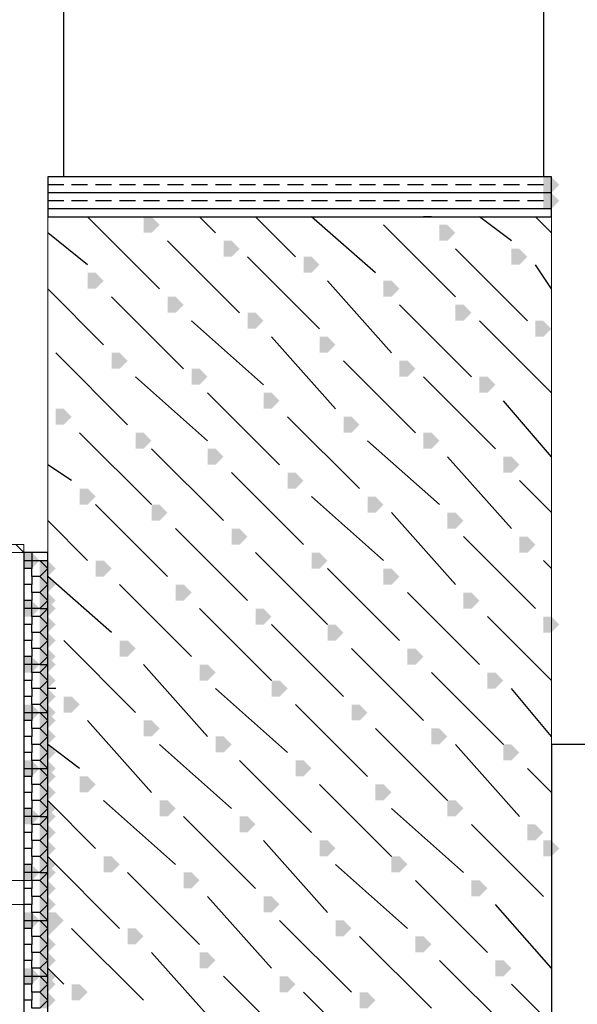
# Model space of a CAD drawing. Header units: millimetres. Extents: x 363306 to 7757304, y 1022887 to 1207196.
# Tile 96 of 256: x 793507 to 793950, y 1076332 to 1077114. Entities that reach past the tile are written whole.
import ezdxf

# ---------------------------------------------------------------- set-up
doc = ezdxf.new("R2010")
doc.units = ezdxf.units.MM
doc.layers.add('0 @ 100', color=7, linetype='Continuous')
doc.layers.add('ACO-текст', color=7, linetype='Continuous', lineweight=20)
doc.styles.add('PDF ISOCPEUR Italic', font='isocpeui.ttf')
doc.styles.add('ГОСТ 2.304', font='isocpeui.ttf')

msp = doc.modelspace()

# ---------------------------------------------------------------- hatches: boundary and pattern name
for points in [[(793923.345, 1076983.088), (793923.345, 1076989.438), (793929.695, 1076989.438), (793936.045, 1076983.088), (793929.695, 1076976.738), (793923.345, 1076976.738)], [(793923.345, 1076970.388), (793923.345, 1076976.738), (793929.695, 1076976.738), (793936.045, 1076970.388), (793929.695, 1076964.038), (793923.345, 1076964.038)], [(793605.847, 1076951.338), (793605.847, 1076957.688), (793612.197, 1076957.688), (793618.547, 1076951.338), (793612.197, 1076944.988), (793605.847, 1076944.988)], [(793840.796, 1076944.988), (793840.796, 1076951.338), (793847.146, 1076951.338), (793853.496, 1076944.988), (793847.146, 1076938.638), (793840.796, 1076938.638)], [(793669.347, 1076932.288), (793669.347, 1076938.638), (793675.697, 1076938.638), (793682.047, 1076932.288), (793675.697, 1076925.938), (793669.347, 1076925.938)], [(793732.846, 1076919.588), (793732.846, 1076925.938), (793739.196, 1076925.938), (793745.546, 1076919.588), (793739.196, 1076913.238), (793732.846, 1076913.238)], [(793897.945, 1076925.938), (793897.945, 1076932.288), (793904.295, 1076932.288), (793910.645, 1076925.938), (793904.295, 1076919.588), (793897.945, 1076919.588)], [(793561.397, 1076906.888), (793561.397, 1076913.238), (793567.747, 1076913.238), (793574.097, 1076906.888), (793567.747, 1076900.538), (793561.397, 1076900.538)], [(793796.346, 1076900.538), (793796.346, 1076906.888), (793802.696, 1076906.888), (793809.046, 1076900.538), (793802.696, 1076894.188), (793796.346, 1076894.188)], [(793624.897, 1076887.838), (793624.897, 1076894.188), (793631.247, 1076894.188), (793637.597, 1076887.838), (793631.247, 1076881.488), (793624.897, 1076881.488)], [(793853.496, 1076881.488), (793853.496, 1076887.838), (793859.846, 1076887.838), (793866.196, 1076881.488), (793859.846, 1076875.138), (793853.496, 1076875.138)], [(793688.397, 1076875.138), (793688.397, 1076881.488), (793694.747, 1076881.488), (793701.097, 1076875.138), (793694.747, 1076868.788), (793688.397, 1076868.788)], [(793916.995, 1076868.788), (793916.995, 1076875.138), (793923.345, 1076875.138), (793929.695, 1076868.788), (793923.345, 1076862.438), (793916.995, 1076862.438)], [(793745.546, 1076856.088), (793745.546, 1076862.438), (793751.896, 1076862.438), (793758.246, 1076856.088), (793751.896, 1076849.738), (793745.546, 1076849.738)], [(793580.447, 1076843.388), (793580.447, 1076849.738), (793586.797, 1076849.738), (793593.147, 1076843.388), (793586.797, 1076837.038), (793580.447, 1076837.038)], [(793809.046, 1076837.038), (793809.046, 1076843.388), (793815.396, 1076843.388), (793821.746, 1076837.038), (793815.396, 1076830.688), (793809.046, 1076830.688)], [(793643.947, 1076830.688), (793643.947, 1076837.038), (793650.297, 1076837.038), (793656.647, 1076830.688), (793650.297, 1076824.338), (793643.947, 1076824.338)], [(793872.546, 1076824.338), (793872.546, 1076830.688), (793878.896, 1076830.688), (793885.245, 1076824.338), (793878.896, 1076817.988), (793872.546, 1076817.988)], [(793701.097, 1076811.638), (793701.097, 1076817.988), (793707.446, 1076817.988), (793713.796, 1076811.638), (793707.446, 1076805.289), (793701.097, 1076805.289)], [(793535.997, 1076798.939), (793535.997, 1076805.289), (793542.347, 1076805.289), (793548.697, 1076798.939), (793542.347, 1076792.589), (793535.997, 1076792.589)], [(793764.596, 1076792.589), (793764.596, 1076798.939), (793770.946, 1076798.939), (793777.296, 1076792.589), (793770.946, 1076786.239), (793764.596, 1076786.239)], [(793599.497, 1076779.889), (793599.497, 1076786.239), (793605.847, 1076786.239), (793612.197, 1076779.889), (793605.847, 1076773.539), (793599.497, 1076773.539)], [(793828.096, 1076779.889), (793828.096, 1076786.239), (793834.446, 1076786.239), (793840.796, 1076779.889), (793834.446, 1076773.539), (793828.096, 1076773.539)], [(793656.647, 1076767.189), (793656.647, 1076773.539), (793662.997, 1076773.539), (793669.347, 1076767.189), (793662.997, 1076760.839), (793656.647, 1076760.839)], [(793891.595, 1076760.839), (793891.595, 1076767.189), (793897.945, 1076767.189), (793904.295, 1076760.839), (793897.945, 1076754.489), (793891.595, 1076754.489)], [(793720.146, 1076748.139), (793720.146, 1076754.489), (793726.496, 1076754.489), (793732.846, 1076748.139), (793726.496, 1076741.789), (793720.146, 1076741.789)], [(793555.047, 1076735.439), (793555.047, 1076741.789), (793561.397, 1076741.789), (793567.747, 1076735.439), (793561.397, 1076729.089), (793555.047, 1076729.089)], [(793612.197, 1076722.739), (793612.197, 1076729.089), (793618.547, 1076729.089), (793624.897, 1076722.739), (793618.547, 1076716.389), (793612.197, 1076716.389)], [(793783.646, 1076729.089), (793783.646, 1076735.439), (793789.996, 1076735.439), (793796.346, 1076729.089), (793789.996, 1076722.739), (793783.646, 1076722.739)], [(793847.146, 1076716.389), (793847.146, 1076722.739), (793853.496, 1076722.739), (793859.846, 1076716.389), (793853.496, 1076710.039), (793847.146, 1076710.039)], [(793675.697, 1076703.689), (793675.697, 1076710.039), (793682.047, 1076710.039), (793688.397, 1076703.689), (793682.047, 1076697.339), (793675.697, 1076697.339)], [(793904.295, 1076697.339), (793904.295, 1076703.689), (793910.645, 1076703.689), (793916.995, 1076697.339), (793910.645, 1076690.989), (793904.295, 1076690.989)], [(793739.196, 1076684.639), (793739.196, 1076690.989), (793745.546, 1076690.989), (793751.896, 1076684.639), (793745.546, 1076678.289), (793739.196, 1076678.289)], [(793567.747, 1076678.289), (793567.747, 1076684.639), (793574.097, 1076684.639), (793580.447, 1076678.289), (793574.097, 1076671.939), (793567.747, 1076671.939)], [(793796.346, 1076671.939), (793796.346, 1076678.289), (793802.696, 1076678.289), (793809.046, 1076671.939), (793802.696, 1076665.589), (793796.346, 1076665.589)], [(793631.247, 1076659.239), (793631.247, 1076665.589), (793637.597, 1076665.589), (793643.947, 1076659.239), (793637.597, 1076652.889), (793631.247, 1076652.889)], [(793859.846, 1076652.889), (793859.846, 1076659.239), (793866.196, 1076659.239), (793872.546, 1076652.889), (793866.196, 1076646.539), (793859.846, 1076646.539)], [(793694.747, 1076640.189), (793694.747, 1076646.539), (793701.097, 1076646.539), (793707.446, 1076640.189), (793701.097, 1076633.839), (793694.747, 1076633.839)], [(793923.345, 1076633.839), (793923.345, 1076640.189), (793929.695, 1076640.189), (793936.045, 1076633.839), (793929.695, 1076627.489), (793923.345, 1076627.489)], [(793751.896, 1076627.489), (793751.896, 1076633.839), (793758.246, 1076633.839), (793764.596, 1076627.489), (793758.246, 1076621.14), (793751.896, 1076621.14)], [(793586.797, 1076614.79), (793586.797, 1076621.14), (793593.147, 1076621.14), (793599.497, 1076614.79), (793593.147, 1076608.44), (793586.797, 1076608.44)], [(793815.396, 1076608.44), (793815.396, 1076614.79), (793821.746, 1076614.79), (793828.096, 1076608.44), (793821.746, 1076602.09), (793815.396, 1076602.09)], [(793650.297, 1076595.74), (793650.297, 1076602.09), (793656.647, 1076602.09), (793662.997, 1076595.74), (793656.647, 1076589.39), (793650.297, 1076589.39)], [(793707.446, 1076583.04), (793707.446, 1076589.39), (793713.796, 1076589.39), (793720.146, 1076583.04), (793713.796, 1076576.69), (793707.446, 1076576.69)], [(793878.896, 1076589.39), (793878.896, 1076595.74), (793885.245, 1076595.74), (793891.595, 1076589.39), (793885.245, 1076583.04), (793878.896, 1076583.04)], [(793542.347, 1076570.34), (793542.347, 1076576.69), (793548.697, 1076576.69), (793555.047, 1076570.34), (793548.697, 1076563.99), (793542.347, 1076563.99)], [(793770.946, 1076563.99), (793770.946, 1076570.34), (793777.296, 1076570.34), (793783.646, 1076563.99), (793777.296, 1076557.64), (793770.946, 1076557.64)], [(793605.847, 1076551.29), (793605.847, 1076557.64), (793612.197, 1076557.64), (793618.547, 1076551.29), (793612.197, 1076544.94), (793605.847, 1076544.94)], [(793834.446, 1076544.94), (793834.446, 1076551.29), (793840.796, 1076551.29), (793847.146, 1076544.94), (793840.796, 1076538.59), (793834.446, 1076538.59)], [(793662.997, 1076538.59), (793662.997, 1076544.94), (793669.347, 1076544.94), (793675.697, 1076538.59), (793669.347, 1076532.24), (793662.997, 1076532.24)], [(793891.595, 1076532.24), (793891.595, 1076538.59), (793897.945, 1076538.59), (793904.295, 1076532.24), (793897.945, 1076525.89), (793891.595, 1076525.89)], [(793726.496, 1076519.54), (793726.496, 1076525.89), (793732.846, 1076525.89), (793739.196, 1076519.54), (793732.846, 1076513.19), (793726.496, 1076513.19)], [(793555.047, 1076506.84), (793555.047, 1076513.19), (793561.397, 1076513.19), (793567.747, 1076506.84), (793561.397, 1076500.49), (793555.047, 1076500.49)], [(793789.996, 1076500.49), (793789.996, 1076506.84), (793796.346, 1076506.84), (793802.696, 1076500.49), (793796.346, 1076494.14), (793789.996, 1076494.14)], [(793618.547, 1076487.79), (793618.547, 1076494.14), (793624.897, 1076494.14), (793631.247, 1076487.79), (793624.897, 1076481.44), (793618.547, 1076481.44)], [(793847.146, 1076487.79), (793847.146, 1076494.14), (793853.496, 1076494.14), (793859.846, 1076487.79), (793853.496, 1076481.44), (793847.146, 1076481.44)], [(793682.047, 1076475.09), (793682.047, 1076481.44), (793688.397, 1076481.44), (793694.747, 1076475.09), (793688.397, 1076468.74), (793682.047, 1076468.74)], [(793910.645, 1076468.74), (793910.645, 1076475.09), (793916.995, 1076475.09), (793923.345, 1076468.74), (793916.995, 1076462.39), (793910.645, 1076462.39)], [(793745.546, 1076456.04), (793745.546, 1076462.39), (793751.896, 1076462.39), (793758.246, 1076456.04), (793751.896, 1076449.69), (793745.546, 1076449.69)], [(793923.345, 1076456.04), (793923.345, 1076462.39), (793929.695, 1076462.39), (793936.045, 1076456.04), (793929.695, 1076449.69), (793923.345, 1076449.69)], [(793574.097, 1076443.34), (793574.097, 1076449.69), (793580.447, 1076449.69), (793586.797, 1076443.34), (793580.447, 1076436.991), (793574.097, 1076436.991)], [(793802.696, 1076443.34), (793802.696, 1076449.69), (793809.046, 1076449.69), (793815.396, 1076443.34), (793809.046, 1076436.991), (793802.696, 1076436.991)], [(793637.597, 1076430.641), (793637.597, 1076436.991), (793643.947, 1076436.991), (793650.297, 1076430.641), (793643.947, 1076424.291), (793637.597, 1076424.291)], [(793866.196, 1076424.291), (793866.196, 1076430.641), (793872.546, 1076430.641), (793878.896, 1076424.291), (793872.546, 1076417.941), (793866.196, 1076417.941)], [(793701.097, 1076411.591), (793701.097, 1076417.941), (793707.446, 1076417.941), (793713.796, 1076411.591), (793707.446, 1076405.241), (793701.097, 1076405.241)], [(793529.647, 1076398.891), (793529.647, 1076405.241), (793535.997, 1076405.241), (793542.347, 1076398.891), (793535.997, 1076392.541), (793529.647, 1076392.541)], [(793758.246, 1076392.541), (793758.246, 1076398.891), (793764.596, 1076398.891), (793770.946, 1076392.541), (793764.596, 1076386.191), (793758.246, 1076386.191)], [(793593.147, 1076386.191), (793593.147, 1076392.541), (793599.497, 1076392.541), (793605.847, 1076386.191), (793599.497, 1076379.841), (793593.147, 1076379.841)], [(793821.746, 1076379.841), (793821.746, 1076386.191), (793828.096, 1076386.191), (793834.446, 1076379.841), (793828.096, 1076373.491), (793821.746, 1076373.491)], [(793650.297, 1076367.141), (793650.297, 1076373.491), (793656.647, 1076373.491), (793662.997, 1076367.141), (793656.647, 1076360.791), (793650.297, 1076360.791)], [(793885.245, 1076360.791), (793885.245, 1076367.141), (793891.595, 1076367.141), (793897.945, 1076360.791), (793891.595, 1076354.441), (793885.245, 1076354.441)], [(793713.796, 1076348.091), (793713.796, 1076354.441), (793720.146, 1076354.441), (793726.496, 1076348.091), (793720.146, 1076341.741), (793713.796, 1076341.741)], [(793548.697, 1076341.741), (793548.697, 1076348.091), (793555.047, 1076348.091), (793561.397, 1076341.741), (793555.047, 1076335.391), (793548.697, 1076335.391)], [(793777.296, 1076335.391), (793777.296, 1076341.741), (793783.646, 1076341.741), (793789.996, 1076335.391), (793783.646, 1076329.041), (793777.296, 1076329.041)]]:
    msp.add_hatch(color=7).paths.add_polyline_path(points)
at = {"true_color": 0xff7f00}
for points in [[(793510.598, 1076684.639), (793510.598, 1076690.989), (793516.948, 1076690.989), (793523.297, 1076684.639), (793516.948, 1076678.289), (793510.598, 1076678.289)], [(793523.297, 1076678.289), (793523.297, 1076684.639), (793529.647, 1076684.639), (793535.997, 1076678.289), (793529.647, 1076671.939), (793523.297, 1076671.939)], [(793523.297, 1076665.589), (793523.297, 1076671.939), (793529.647, 1076671.939), (793535.997, 1076665.589), (793529.647, 1076659.239), (793523.297, 1076659.239)], [(793523.297, 1076652.889), (793523.297, 1076659.239), (793529.647, 1076659.239), (793535.997, 1076652.889), (793529.647, 1076646.539), (793523.297, 1076646.539)], [(793510.598, 1076646.539), (793510.598, 1076652.889), (793516.948, 1076652.889), (793523.297, 1076646.539), (793516.948, 1076640.189), (793510.598, 1076640.189)], [(793523.297, 1076646.539), (793523.297, 1076652.889), (793529.647, 1076652.889), (793535.997, 1076646.539), (793529.647, 1076640.189), (793523.297, 1076640.189)], [(793523.297, 1076633.839), (793523.297, 1076640.189), (793529.647, 1076640.189), (793535.997, 1076633.839), (793529.647, 1076627.489), (793523.297, 1076627.489)], [(793523.297, 1076621.14), (793523.297, 1076627.489), (793529.647, 1076627.489), (793535.997, 1076621.14), (793529.647, 1076614.79), (793523.297, 1076614.79)], [(793523.297, 1076608.44), (793523.297, 1076614.79), (793529.647, 1076614.79), (793535.997, 1076608.44), (793529.647, 1076602.09), (793523.297, 1076602.09)], [(793510.598, 1076602.09), (793510.598, 1076608.44), (793516.948, 1076608.44), (793523.297, 1076602.09), (793516.948, 1076595.74), (793510.598, 1076595.74)], [(793523.297, 1076602.09), (793523.297, 1076608.44), (793529.647, 1076608.44), (793535.997, 1076602.09), (793529.647, 1076595.74), (793523.297, 1076595.74)], [(793523.297, 1076589.39), (793523.297, 1076595.74), (793529.647, 1076595.74), (793535.997, 1076589.39), (793529.647, 1076583.04), (793523.297, 1076583.04)], [(793523.297, 1076576.69), (793523.297, 1076583.04), (793529.647, 1076583.04), (793535.997, 1076576.69), (793529.647, 1076570.34), (793523.297, 1076570.34)], [(793510.598, 1076563.99), (793510.598, 1076570.34), (793516.948, 1076570.34), (793523.297, 1076563.99), (793516.948, 1076557.64), (793510.598, 1076557.64)], [(793523.297, 1076563.99), (793523.297, 1076570.34), (793529.647, 1076570.34), (793535.997, 1076563.99), (793529.647, 1076557.64), (793523.297, 1076557.64)], [(793523.297, 1076557.64), (793523.297, 1076563.99), (793529.647, 1076563.99), (793535.997, 1076557.64), (793529.647, 1076551.29), (793523.297, 1076551.29)], [(793523.297, 1076544.94), (793523.297, 1076551.29), (793529.647, 1076551.29), (793535.997, 1076544.94), (793529.647, 1076538.59), (793523.297, 1076538.59)], [(793523.297, 1076532.24), (793523.297, 1076538.59), (793529.647, 1076538.59), (793535.997, 1076532.24), (793529.647, 1076525.89), (793523.297, 1076525.89)], [(793510.598, 1076519.54), (793510.598, 1076525.89), (793516.948, 1076525.89), (793523.297, 1076519.54), (793516.948, 1076513.19), (793510.598, 1076513.19)], [(793523.297, 1076519.54), (793523.297, 1076525.89), (793529.647, 1076525.89), (793535.997, 1076519.54), (793529.647, 1076513.19), (793523.297, 1076513.19)], [(793523.297, 1076513.19), (793523.297, 1076519.54), (793529.647, 1076519.54), (793535.997, 1076513.19), (793529.647, 1076506.84), (793523.297, 1076506.84)], [(793523.297, 1076500.49), (793523.297, 1076506.84), (793529.647, 1076506.84), (793535.997, 1076500.49), (793529.647, 1076494.14), (793523.297, 1076494.14)], [(793510.598, 1076481.44), (793510.598, 1076487.79), (793516.948, 1076487.79), (793523.297, 1076481.44), (793516.948, 1076475.09), (793510.598, 1076475.09)], [(793523.297, 1076487.79), (793523.297, 1076494.14), (793529.647, 1076494.14), (793535.997, 1076487.79), (793529.647, 1076481.44), (793523.297, 1076481.44)], [(793523.297, 1076481.44), (793523.297, 1076487.79), (793529.647, 1076487.79), (793535.997, 1076481.44), (793529.647, 1076475.09), (793523.297, 1076475.09)], [(793523.297, 1076468.74), (793523.297, 1076475.09), (793529.647, 1076475.09), (793535.997, 1076468.74), (793529.647, 1076462.39), (793523.297, 1076462.39)], [(793523.297, 1076456.04), (793523.297, 1076462.39), (793529.647, 1076462.39), (793535.997, 1076456.04), (793529.647, 1076449.69), (793523.297, 1076449.69)], [(793523.297, 1076443.34), (793523.297, 1076449.69), (793529.647, 1076449.69), (793535.997, 1076443.34), (793529.647, 1076436.991), (793523.297, 1076436.991)], [(793510.598, 1076436.991), (793510.598, 1076443.34), (793516.948, 1076443.34), (793523.297, 1076436.991), (793516.948, 1076430.641), (793510.598, 1076430.641)], [(793523.297, 1076436.991), (793523.297, 1076443.34), (793529.647, 1076443.34), (793535.997, 1076436.991), (793529.647, 1076430.641), (793523.297, 1076430.641)], [(793523.297, 1076424.291), (793523.297, 1076430.641), (793529.647, 1076430.641), (793535.997, 1076424.291), (793529.647, 1076417.941), (793523.297, 1076417.941)], [(793523.297, 1076411.591), (793523.297, 1076417.941), (793529.647, 1076417.941), (793535.997, 1076411.591), (793529.647, 1076405.241), (793523.297, 1076405.241)], [(793510.598, 1076398.891), (793510.598, 1076405.241), (793516.948, 1076405.241), (793523.297, 1076398.891), (793516.948, 1076392.541), (793510.598, 1076392.541)], [(793523.297, 1076398.891), (793523.297, 1076405.241), (793529.647, 1076405.241), (793535.997, 1076398.891), (793529.647, 1076392.541), (793523.297, 1076392.541)], [(793523.297, 1076392.541), (793523.297, 1076398.891), (793529.647, 1076398.891), (793535.997, 1076392.541), (793529.647, 1076386.191), (793523.297, 1076386.191)], [(793523.297, 1076379.841), (793523.297, 1076386.191), (793529.647, 1076386.191), (793535.997, 1076379.841), (793529.647, 1076373.491), (793523.297, 1076373.491)], [(793523.297, 1076367.141), (793523.297, 1076373.491), (793529.647, 1076373.491), (793535.997, 1076367.141), (793529.647, 1076360.791), (793523.297, 1076360.791)], [(793510.598, 1076354.441), (793510.598, 1076360.791), (793516.948, 1076360.791), (793523.297, 1076354.441), (793516.948, 1076348.091), (793510.598, 1076348.091)], [(793523.297, 1076354.441), (793523.297, 1076360.791), (793529.647, 1076360.791), (793535.997, 1076354.441), (793529.647, 1076348.091), (793523.297, 1076348.091)], [(793523.297, 1076348.091), (793523.297, 1076354.441), (793529.647, 1076354.441), (793535.997, 1076348.091), (793529.647, 1076341.741), (793523.297, 1076341.741)], [(793523.297, 1076335.391), (793523.297, 1076341.741), (793529.647, 1076341.741), (793535.997, 1076335.391), (793529.647, 1076329.041), (793523.297, 1076329.041)]]:
    msp.add_hatch(color=30, dxfattribs=at).paths.add_polyline_path(points)

# ---------------------------------------------------------------- linework, layer by layer
at = {"color": 7, "lineweight": 25, "elevation": 0}
for points in [[(793542.347, 1079091.276), (793923.345, 1079091.276), (793923.345, 1076989.438), (793542.347, 1076989.438)], [(793929.695, 1076989.438), (793529.647, 1076989.438), (793529.647, 1076957.688), (793929.695, 1076957.688)], [(793529.647, 1076690.989), (793510.598, 1076690.989), (793510.598, 1075789.294), (793529.647, 1075789.294)]]:
    msp.add_lwpolyline(points, close=True, dxfattribs=at)
for points in [[(793929.695, 1076989.438), (793529.647, 1076989.438)], [(793542.347, 1076983.088), (793535.997, 1076983.088), (793529.647, 1076983.088)], [(793561.397, 1076983.088), (793555.047, 1076983.088), (793548.697, 1076983.088)], [(793580.447, 1076983.088), (793574.097, 1076983.088), (793567.747, 1076983.088)], [(793599.497, 1076983.088), (793593.147, 1076983.088), (793586.797, 1076983.088)], [(793618.547, 1076983.088), (793612.197, 1076983.088), (793605.847, 1076983.088)], [(793637.597, 1076983.088), (793631.247, 1076983.088), (793624.897, 1076983.088)], [(793656.647, 1076983.088), (793650.297, 1076983.088), (793643.947, 1076983.088)], [(793675.697, 1076983.088), (793669.347, 1076983.088), (793662.997, 1076983.088)], [(793694.747, 1076983.088), (793688.397, 1076983.088), (793682.047, 1076983.088)], [(793713.796, 1076983.088), (793707.446, 1076983.088), (793701.097, 1076983.088)], [(793732.846, 1076983.088), (793726.496, 1076983.088), (793720.146, 1076983.088)], [(793751.896, 1076983.088), (793745.546, 1076983.088), (793739.196, 1076983.088)], [(793770.946, 1076983.088), (793764.596, 1076983.088), (793758.246, 1076983.088)], [(793789.996, 1076983.088), (793783.646, 1076983.088), (793777.296, 1076983.088)], [(793809.046, 1076983.088), (793802.696, 1076983.088), (793796.346, 1076983.088)], [(793828.096, 1076983.088), (793821.746, 1076983.088), (793815.396, 1076983.088)], [(793847.146, 1076983.088), (793840.796, 1076983.088), (793834.446, 1076983.088)], [(793866.196, 1076983.088), (793859.846, 1076983.088), (793853.496, 1076983.088)], [(793885.245, 1076983.088), (793878.896, 1076983.088), (793872.546, 1076983.088)], [(793904.295, 1076983.088), (793897.945, 1076983.088), (793891.595, 1076983.088)], [(793923.345, 1076983.088), (793916.995, 1076983.088), (793910.645, 1076983.088)], [(793929.695, 1076976.738), (793529.647, 1076976.738)], [(793542.347, 1076970.388), (793535.997, 1076970.388), (793529.647, 1076970.388)], [(793929.695, 1076964.038), (793529.647, 1076964.038)], [(793561.397, 1076970.388), (793555.047, 1076970.388), (793548.697, 1076970.388)], [(793580.447, 1076970.388), (793574.097, 1076970.388), (793567.747, 1076970.388)], [(793599.497, 1076970.388), (793593.147, 1076970.388), (793586.797, 1076970.388)], [(793618.547, 1076970.388), (793612.197, 1076970.388), (793605.847, 1076970.388)], [(793637.597, 1076970.388), (793631.247, 1076970.388), (793624.897, 1076970.388)], [(793656.647, 1076970.388), (793650.297, 1076970.388), (793643.947, 1076970.388)], [(793675.697, 1076970.388), (793669.347, 1076970.388), (793662.997, 1076970.388)], [(793694.747, 1076970.388), (793688.397, 1076970.388), (793682.047, 1076970.388)], [(793713.796, 1076970.388), (793707.446, 1076970.388), (793701.097, 1076970.388)], [(793732.846, 1076970.388), (793726.496, 1076970.388), (793720.146, 1076970.388)], [(793751.896, 1076970.388), (793745.546, 1076970.388), (793739.196, 1076970.388)], [(793770.946, 1076970.388), (793764.596, 1076970.388), (793758.246, 1076970.388)], [(793789.996, 1076970.388), (793783.646, 1076970.388), (793777.296, 1076970.388)], [(793809.046, 1076970.388), (793802.696, 1076970.388), (793796.346, 1076970.388)], [(793828.096, 1076970.388), (793821.746, 1076970.388), (793815.396, 1076970.388)], [(793847.146, 1076970.388), (793840.796, 1076970.388), (793834.446, 1076970.388)], [(793866.196, 1076970.388), (793859.846, 1076970.388), (793853.496, 1076970.388)], [(793885.245, 1076970.388), (793878.896, 1076970.388), (793872.546, 1076970.388)], [(793904.295, 1076970.388), (793897.945, 1076970.388), (793891.595, 1076970.388)], [(793923.345, 1076970.388), (793916.995, 1076970.388), (793910.645, 1076970.388)], [(793618.547, 1076900.538), (793561.397, 1076957.688)], [(793662.997, 1076944.988), (793650.297, 1076957.688)], [(793726.496, 1076925.938), (793694.747, 1076957.688)], [(793789.996, 1076913.238), (793739.196, 1076957.688)], [(793834.446, 1076957.688), (793828.096, 1076957.688)], [(793897.945, 1076938.638), (793872.546, 1076957.688)], [(793929.695, 1076944.988), (793916.995, 1076957.688)], [(793853.496, 1076894.188), (793796.346, 1076951.338)], [(793561.397, 1076919.588), (793529.647, 1076944.988)], [(793682.047, 1076881.488), (793624.897, 1076938.638)], [(793745.546, 1076868.788), (793688.397, 1076925.938)], [(793910.645, 1076875.138), (793853.496, 1076932.288)], [(793929.695, 1076900.538), (793916.995, 1076919.588)], [(793802.696, 1076849.738), (793751.896, 1076906.888)], [(793574.097, 1076856.088), (793529.647, 1076900.538)], [(793637.597, 1076837.038), (793580.447, 1076894.188)], [(793866.196, 1076830.688), (793809.046, 1076887.838)], [(793701.097, 1076824.338), (793643.947, 1076875.138)], [(793929.695, 1076817.988), (793872.546, 1076875.138)], [(793758.246, 1076805.289), (793707.446, 1076862.438)], [(793593.147, 1076792.589), (793535.997, 1076849.738)], [(793821.746, 1076786.239), (793764.596, 1076843.388)], [(793656.647, 1076779.889), (793599.497, 1076830.688)], [(793885.245, 1076773.539), (793828.096, 1076830.688)], [(793713.796, 1076760.839), (793656.647, 1076817.988)], [(793929.695, 1076767.189), (793891.595, 1076811.638)], [(793777.296, 1076741.789), (793720.146, 1076798.939)], [(793612.197, 1076729.089), (793555.047, 1076786.239)], [(793840.796, 1076729.089), (793783.646, 1076779.889)], [(793669.347, 1076716.389), (793612.197, 1076773.539)], [(793548.697, 1076748.139), (793529.647, 1076760.839)], [(793897.945, 1076710.039), (793847.146, 1076767.189)], [(793732.846, 1076697.339), (793675.697, 1076754.489)], [(793929.695, 1076722.739), (793904.295, 1076748.139)], [(793624.897, 1076671.939), (793567.747, 1076729.089)], [(793796.346, 1076684.639), (793739.196, 1076735.439)], [(793853.496, 1076665.589), (793802.696, 1076722.739)], [(793561.397, 1076684.639), (793529.647, 1076716.389)], [(793688.397, 1076652.889), (793631.247, 1076710.039)], [(793916.995, 1076646.539), (793859.846, 1076703.689)], [(793751.896, 1076633.839), (793694.747, 1076690.989)], [(793929.695, 1076678.289), (793923.345, 1076684.639)], [(793809.046, 1076621.14), (793751.896, 1076678.289)], [(793580.447, 1076627.489), (793529.647, 1076671.939)], [(793643.947, 1076608.44), (793586.797, 1076665.589)], [(793872.546, 1076602.09), (793815.396, 1076659.239)], [(793707.446, 1076589.39), (793650.297, 1076646.539)], [(793929.695, 1076589.39), (793878.896, 1076640.189)], [(793764.596, 1076576.69), (793707.446, 1076633.839)], [(793599.497, 1076563.99), (793542.347, 1076621.14)], [(793828.096, 1076557.64), (793770.946, 1076614.79)], [(793656.647, 1076544.94), (793605.847, 1076602.09)], [(793891.595, 1076538.59), (793834.446, 1076595.74)], [(793535.997, 1076583.04), (793529.647, 1076583.04)], [(793720.146, 1076532.24), (793662.997, 1076583.04)], [(793929.695, 1076544.94), (793897.945, 1076583.04)], [(793783.646, 1076513.19), (793726.496, 1076570.34)], [(793612.197, 1076500.49), (793561.397, 1076557.64)], [(793847.146, 1076494.14), (793789.996, 1076551.29)], [(790498.724, 1075687.695), (795098.089, 1075687.695), (795098.089, 1076538.59), (793929.695, 1076538.59), (793929.695, 1076189.342), (794329.743, 1076189.342), (794329.743, 1075789.294), (794418.643, 1075789.294), (794418.643, 1075687.695), (792996.25, 1075687.695), (792996.25, 1075789.294), (793110.55, 1075789.294), (793110.55, 1076538.59), (791535.758, 1076538.59), (791535.758, 1075789.294), (791637.358, 1075789.294), (791637.358, 1075687.695), (791034.111, 1075687.695), (791034.111, 1075789.294), (791135.711, 1075789.294), (791135.711, 1076411.591), (790498.724, 1076392.856)], [(793555.047, 1076519.54), (793529.647, 1076538.59)], [(793675.697, 1076487.79), (793618.547, 1076538.59)], [(793904.295, 1076481.44), (793853.496, 1076538.59)], [(793739.196, 1076468.74), (793682.047, 1076525.89)], [(793929.695, 1076500.49), (793910.645, 1076519.54)], [(793802.696, 1076449.69), (793745.546, 1076506.84)], [(793567.747, 1076456.04), (793529.647, 1076494.14)], [(793631.247, 1076443.34), (793574.097, 1076494.14)], [(793859.846, 1076436.991), (793802.696, 1076487.79)], [(793694.747, 1076424.291), (793637.597, 1076481.44)], [(793923.345, 1076417.941), (793866.196, 1076475.09)], [(793751.896, 1076405.241), (793701.097, 1076462.39)], [(793586.797, 1076392.541), (793529.647, 1076449.69)], [(793815.396, 1076392.541), (793758.246, 1076443.34)], [(793650.297, 1076379.841), (793593.147, 1076436.991)], [(793878.896, 1076373.491), (793821.746, 1076430.641)], [(793707.446, 1076360.791), (793656.647, 1076417.941)], [(793929.695, 1076360.791), (793885.245, 1076411.591)], [(793770.946, 1076341.741), (793713.796, 1076398.891)], [(793605.847, 1076335.391), (793548.697, 1076392.541)], [(793834.446, 1076329.041), (793777.296, 1076386.191)], [(793662.997, 1076316.341), (793612.197, 1076373.491)], [(793897.945, 1076309.991), (793840.796, 1076367.141)], [(793542.347, 1076348.091), (793529.647, 1076360.791)], [(793726.496, 1076297.291), (793669.347, 1076354.441)], [(793929.695, 1076316.341), (793897.945, 1076348.091)], [(793789.996, 1076284.591), (793732.846, 1076341.741)]]:
    msp.add_lwpolyline(points, dxfattribs=at)
at = {"color": 7, "lineweight": 0, "elevation": 0}
for points in [[(793929.695, 1076957.688), (793529.647, 1076957.688), (793529.647, 1075789.294), (794329.743, 1075789.294), (794329.743, 1076189.342), (793929.695, 1076189.342)], [(793110.55, 1076690.989), (793510.598, 1076690.989), (793510.598, 1075789.294), (793110.55, 1075789.294)], [(793212.149, 1076697.339), (793510.598, 1076697.339), (793510.598, 1076690.989), (793212.149, 1076690.989)], [(793516.948, 1076430.641), (793408.998, 1076430.641), (793408.998, 1076411.591), (793516.948, 1076411.591)]]:
    msp.add_lwpolyline(points, close=True, dxfattribs=at)
at = {"color": 252, "lineweight": 0, "true_color": 0x989898, "elevation": 0}
msp.add_lwpolyline([(793510.598, 1076690.989), (793504.248, 1076697.339)], dxfattribs=at)
at = {"color": 30, "lineweight": 25, "true_color": 0xff7f00, "elevation": 0}
for points in [[(793510.598, 1076684.639), (793516.948, 1076684.639), (793523.297, 1076684.639), (793529.647, 1076684.639), (793529.647, 1076690.989)], [(793516.948, 1076690.989), (793516.948, 1076684.639), (793516.948, 1076678.289), (793510.598, 1076678.289)], [(793523.297, 1076684.639), (793529.647, 1076678.289), (793523.297, 1076671.939), (793516.948, 1076671.939), (793516.948, 1076678.289)], [(793516.948, 1076671.939), (793516.948, 1076665.589), (793510.598, 1076665.589)], [(793523.297, 1076671.939), (793529.647, 1076665.589), (793523.297, 1076659.239), (793516.948, 1076659.239), (793516.948, 1076665.589)], [(793516.948, 1076659.239), (793516.948, 1076652.889), (793510.598, 1076652.889)], [(793523.297, 1076659.239), (793529.647, 1076652.889), (793523.297, 1076646.539), (793516.948, 1076646.539), (793510.598, 1076646.539)], [(793516.948, 1076640.189), (793516.948, 1076646.539), (793516.948, 1076652.889)], [(793523.297, 1076646.539), (793529.647, 1076646.539), (793523.297, 1076640.189), (793516.948, 1076640.189), (793516.948, 1076633.839), (793510.598, 1076633.839)], [(793523.297, 1076640.189), (793529.647, 1076633.839), (793523.297, 1076627.489), (793516.948, 1076627.489), (793516.948, 1076633.839)], [(793516.948, 1076627.489), (793516.948, 1076621.14), (793510.598, 1076621.14)], [(793523.297, 1076627.489), (793529.647, 1076621.14), (793523.297, 1076614.79), (793516.948, 1076614.79), (793516.948, 1076621.14)], [(793516.948, 1076614.79), (793516.948, 1076608.44), (793510.598, 1076608.44)], [(793523.297, 1076614.79), (793529.647, 1076608.44), (793523.297, 1076602.09), (793516.948, 1076602.09), (793510.598, 1076602.09)], [(793516.948, 1076595.74), (793516.948, 1076602.09), (793516.948, 1076608.44)], [(793523.297, 1076602.09), (793529.647, 1076602.09), (793523.297, 1076595.74), (793516.948, 1076595.74), (793516.948, 1076589.39), (793510.598, 1076589.39)], [(793523.297, 1076595.74), (793529.647, 1076589.39), (793523.297, 1076583.04), (793516.948, 1076583.04), (793516.948, 1076589.39)], [(793516.948, 1076583.04), (793516.948, 1076576.69), (793510.598, 1076576.69)], [(793523.297, 1076583.04), (793529.647, 1076576.69), (793523.297, 1076570.34), (793516.948, 1076570.34), (793516.948, 1076563.99), (793516.948, 1076557.64), (793510.598, 1076557.64)], [(793516.948, 1076570.34), (793516.948, 1076576.69)], [(793510.598, 1076563.99), (793516.948, 1076563.99), (793523.297, 1076563.99), (793529.647, 1076563.99), (793523.297, 1076570.34)], [(793523.297, 1076563.99), (793529.647, 1076557.64), (793523.297, 1076551.29), (793516.948, 1076551.29), (793516.948, 1076557.64)], [(793516.948, 1076551.29), (793516.948, 1076544.94), (793510.598, 1076544.94)], [(793523.297, 1076551.29), (793529.647, 1076544.94), (793523.297, 1076538.59), (793516.948, 1076538.59), (793516.948, 1076544.94)], [(793516.948, 1076538.59), (793516.948, 1076532.24), (793510.598, 1076532.24)], [(793523.297, 1076538.59), (793529.647, 1076532.24), (793523.297, 1076525.89), (793516.948, 1076525.89), (793516.948, 1076519.54), (793516.948, 1076513.19), (793510.598, 1076513.19)], [(793510.598, 1076519.54), (793516.948, 1076519.54), (793523.297, 1076519.54), (793529.647, 1076519.54), (793523.297, 1076525.89)], [(793516.948, 1076525.89), (793516.948, 1076532.24)], [(793523.297, 1076519.54), (793529.647, 1076513.19), (793523.297, 1076506.84), (793516.948, 1076506.84), (793516.948, 1076513.19)], [(793516.948, 1076506.84), (793516.948, 1076500.49), (793510.598, 1076500.49)], [(793523.297, 1076506.84), (793529.647, 1076500.49), (793523.297, 1076494.14), (793516.948, 1076494.14), (793516.948, 1076500.49)], [(793516.948, 1076494.14), (793516.948, 1076487.79), (793510.598, 1076487.79)], [(793523.297, 1076494.14), (793529.647, 1076487.79), (793523.297, 1076481.44), (793516.948, 1076481.44), (793510.598, 1076481.44)], [(793516.948, 1076475.09), (793516.948, 1076481.44), (793516.948, 1076487.79)], [(793523.297, 1076481.44), (793529.647, 1076481.44), (793523.297, 1076475.09), (793516.948, 1076475.09), (793516.948, 1076468.74), (793510.598, 1076468.74)], [(793523.297, 1076475.09), (793529.647, 1076468.74), (793523.297, 1076462.39), (793516.948, 1076462.39), (793516.948, 1076468.74)], [(793516.948, 1076462.39), (793516.948, 1076456.04), (793510.598, 1076456.04)], [(793523.297, 1076462.39), (793529.647, 1076456.04), (793523.297, 1076449.69), (793516.948, 1076449.69), (793516.948, 1076456.04)], [(793516.948, 1076449.69), (793516.948, 1076443.34), (793510.598, 1076443.34)], [(793523.297, 1076449.69), (793529.647, 1076443.34), (793523.297, 1076436.991), (793516.948, 1076436.991), (793510.598, 1076436.991)], [(793516.948, 1076430.641), (793516.948, 1076436.991), (793516.948, 1076443.34)], [(793523.297, 1076436.991), (793529.647, 1076436.991), (793523.297, 1076430.641), (793516.948, 1076430.641), (793516.948, 1076424.291), (793510.598, 1076424.291)], [(793523.297, 1076430.641), (793529.647, 1076424.291), (793523.297, 1076417.941), (793516.948, 1076417.941), (793516.948, 1076424.291)], [(793516.948, 1076417.941), (793516.948, 1076411.591), (793510.598, 1076411.591)], [(793523.297, 1076417.941), (793529.647, 1076411.591), (793523.297, 1076405.241), (793516.948, 1076405.241), (793516.948, 1076398.891), (793516.948, 1076392.541), (793510.598, 1076392.541)], [(793516.948, 1076405.241), (793516.948, 1076411.591)], [(793510.598, 1076398.891), (793516.948, 1076398.891), (793523.297, 1076398.891), (793529.647, 1076398.891), (793523.297, 1076405.241)], [(793523.297, 1076398.891), (793529.647, 1076392.541), (793523.297, 1076386.191), (793516.948, 1076386.191), (793516.948, 1076392.541)], [(793516.948, 1076386.191), (793516.948, 1076379.841), (793510.598, 1076379.841)], [(793523.297, 1076386.191), (793529.647, 1076379.841), (793523.297, 1076373.491), (793516.948, 1076373.491), (793516.948, 1076379.841)], [(793516.948, 1076373.491), (793516.948, 1076367.141), (793510.598, 1076367.141)], [(793523.297, 1076373.491), (793529.647, 1076367.141), (793523.297, 1076360.791), (793516.948, 1076360.791), (793516.948, 1076354.441), (793516.948, 1076348.091), (793510.598, 1076348.091)], [(793516.948, 1076360.791), (793516.948, 1076367.141)], [(793510.598, 1076354.441), (793516.948, 1076354.441), (793523.297, 1076354.441), (793529.647, 1076354.441), (793523.297, 1076360.791)], [(793523.297, 1076354.441), (793529.647, 1076348.091), (793523.297, 1076341.741), (793516.948, 1076341.741), (793516.948, 1076348.091)], [(793516.948, 1076341.741), (793516.948, 1076335.391), (793510.598, 1076335.391)], [(793523.297, 1076341.741), (793529.647, 1076335.391), (793523.297, 1076329.041), (793516.948, 1076329.041), (793516.948, 1076335.391)]]:
    msp.add_lwpolyline(points, dxfattribs=at)

# ---------------------------------------------------------------- texts
at = {"layer": '0 @ 100', "color": 7, "insert": (761996.908, 1075986.433), "char_height": 318.940213, "width": 19697.5359, "attachment_point": 4, "style": 'ГОСТ 2.304'}
msp.add_mtext('\\pi5457.36288;{\\fISOCPEUR|b1|i1|c204|p34;Характеристика участка строительства:\\P\\pi0;\\P}Расчетная зимняя температура воздух 15 °С.\\PСкоростной напор ветра   - 38кг/м2.\\PВес снегового покрова    - 50кг/м2.\\PКлассификация зданий по функциональной пожарной опасности - Ф 4.1 \\PКоэффициент надежности по назначению - 0.95\\P\\P^IПроектом разработано подъёмник для мало мобильных граждан населения грузоподъемностью 250 кг. скоростью 0,25 см/с. Двери шахт подъёмника противопожарные с пределом огнестойкости El 30. Подъёмники оборудованы кабинами габаритами 1500х1500 мм, ширина дверей кабины обеспечивает проезд инвалидной коляски. Для экстренных случаев подъёмник оснащен дополнительным аккумулятором и механическим спуском для безопасного спуска пассажира в нулевую отметку. Так же в дверях подъёмника установлены замки датчики которые открываются с ключевыми картами, чтобы открыть двери подъёмника.\\P^IС внешней и внутренней стороны наружных стен предусмотрено обшивка из аквапанелей толщиной 12,5мм с утеплением из минераловатной ваты на кварцевой основе, А =0,040 Вт/мС, толщиной 100мм. (по теплотехническому расчету). Наружная отделка из органическое стекло.\\P^IПодрядчик обязан предоставить заказчику сертификаты соответствия и пожарной безопасности на фасадную систему и все применяемые в данной системе материалы и изделия.\\PКонструкции, изделия и материалы применены по действующим стандартам, ТУ, сертификатам. На путях эвакуации используются отделочные материалы, соответствующие требованиям п. 5.25 ШНК 2.01.02-04.\\PОтделка стен с внутренней стороны окраска водоэмульсионными красками светлых тонов. Во внутренней и наружной отделке использованы современные отделочные материалы используемые на территории Республики Узбекистан.\\P^IКрыша - скатная из металлических профилированных листов с полимерными покрытиями с обеих сторон толщ.0,55мм по металлическим конструкциям.\\P^IПо периметру наружных стен устраивается бетонная отмостка. Бетон кл.В 7,5 шириной 1000 мм, толщиной 50 мм по гравийному основанию толщиной 100 мм -150 мм.\\P^IВсе строительно-монтажные работы вести согласно указаний соответствующих строительных норм и проекта производства работ (П.П.Р.) на основании ШНК 3.01.01 - 03 и КМК 3.01.02 - 00.', dxfattribs=at)
at = {"layer": 'ACO-текст', "insert": (672490.308, 1084593.003), "char_height": 300, "width": 19682.58846, "attachment_point": 1, "style": 'PDF ISOCPEUR Italic'}
msp.add_mtext('\\pi-600,l900,t900;{\\H1.1429x;\\C0;Примечание:}\\P1.^IОбщие указания и грунтовые условия смотри на листе КP-7. \\P2.^IСоединения пересечений стержней арматуры выполнять вязаными стальной  отожженной проволокой d=0.8-1.0мм.\\P3.^IСтыки арматуры должны иметь длину перепуска  L=600мм для d=16А400, L=800мм для d=20А400, L=900мм для d=22А400 \\P4.^IСтыки стержней внахлестку должны располагаться вразбежку. При этом площадь сечения рабочих стержней, стыкуемых в одном месте, должна быть не более 50% общей плошади сечения арматуры. \\P5.^IУказания по выполнению арматурных, опалубочных, бетонных работ, допуски при установке арматуры и опалубки, устройству рабочих швов, уходу за бетоном см. КМК 3.03.01-98.', dxfattribs=at)

doc.saveas('drawing.dxf')
